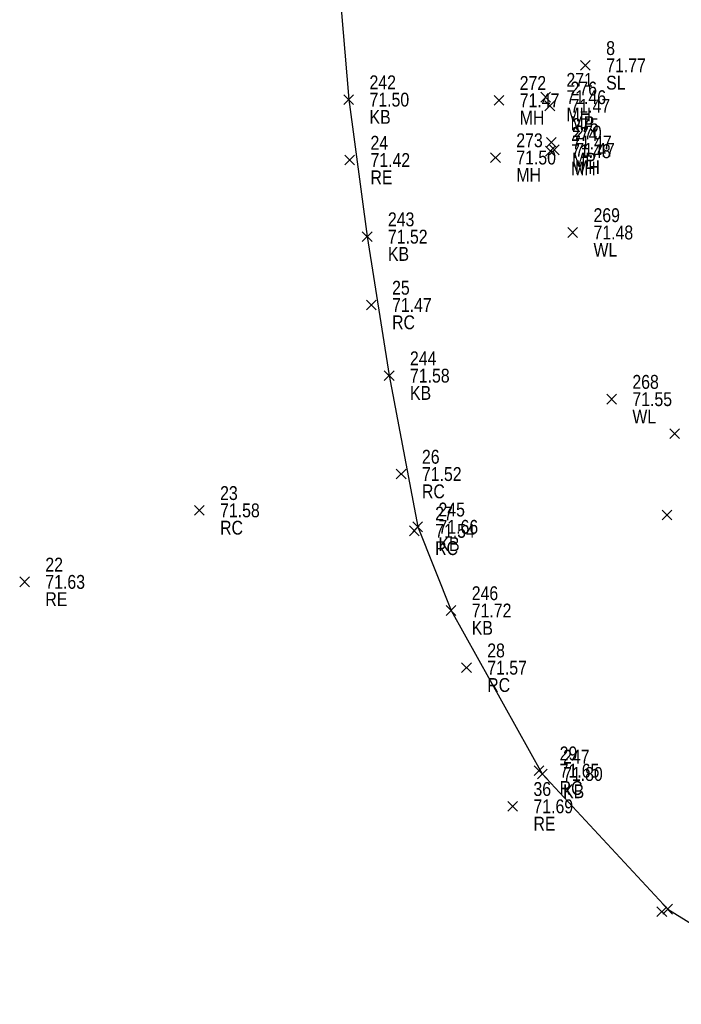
# Model space of a CAD drawing. Header units: feet. Extents: x 663429 to 663605, y 733160 to 733290.
# Tile 3 of 45: x 663443 to 663452, y 733211 to 733225. Entities that reach past the tile are written whole.
import ezdxf

# ---------------------------------------------------------------- set-up
doc = ezdxf.new("R2010")
doc.units = ezdxf.units.FT
doc.header["$MEASUREMENT"] = 0
doc.layers.get('0').update_dxf_attribs({"linetype": 'CONTINUOUS'})
for name, color, linetype in [('KERB', 7, 'CONTINUOUS'), ('MANHOLE', 7, 'CONTINUOUS'), ('MINI PILLAR', 7, 'CONTINUOUS'), ('PNTDESC', 3, 'CONTINUOUS'), ('PNTELEV', 5, 'CONTINUOUS'), ('PNTNO', 7, 'CONTINUOUS'), ('PNTS', 1, 'CONTINUOUS'), ('ROAD EDGE', 1, 'CONTINUOUS'), ('SPOT LEVEL', 7, 'CONTINUOUS'), ('WALL', 7, 'CONTINUOUS')]:
    doc.layers.add(name, color=color, linetype=linetype)
doc.styles.add('PTXT', font='ARIALN.TTF', dxfattribs={"width": 0.75})

# ---------------------------------------------------------------- blocks, each defined once
blk = doc.blocks.new('SPT10')
at = {"color": 0, "linetype": 'Continuous'}
for p, q in [((-0.354, -0.354), (0.354, 0.354)), ((0.354, -0.354), (-0.354, 0.354))]:
    blk.add_line(p, q, dxfattribs=at)
blk = doc.blocks.new('SRVPNO2')
at = {"layer": 'PNTDESC', "style": 'PTXT'}
blk.add_attdef('DESC2', (1.5, -1.75), '', height=1, dxfattribs=at)
at = {"layer": 'PNTNO', "style": 'PTXT'}
for tag in ['ELEV2', 'PT#']:
    blk.add_attdef(tag, (1.5, 0.75), '', height=1, dxfattribs=at)

msp = doc.modelspace()

# ---------------------------------------------------------------- linework, layer by layer
at = {"linetype": 'ByBlock'}
msp.add_polyline3d([(663447.047, 733229.97, 71.411), (663447.524, 733224.319, 71.5), (663447.79, 733222.338, 71.524), (663448.109, 733220.328, 71.579), (663448.521, 733218.142, 71.662), (663449.002, 733216.932, 71.72), (663450.322, 733214.569, 71.803), (663452.135, 733212.615, 71.825), (663454.36, 733211.239, 71.828)], dxfattribs=at)
at = {"layer": 'KERB'}
for p in [(663447.524, 733224.319, 71.5), (663447.79, 733222.338, 71.524), (663448.109, 733220.328, 71.579), (663448.521, 733218.142, 71.662), (663449.002, 733216.932, 71.72), (663450.322, 733214.569, 71.803), (663452.135, 733212.615, 71.825)]:
    msp.add_point(p, dxfattribs=at)
at = {"layer": 'MANHOLE'}
for p in [(663449.695, 733224.309, 71.474), (663450.37, 733224.354, 71.464), (663450.438, 733223.573, 71.479), (663450.497, 733223.593, 71.474), (663449.646, 733223.481, 71.502)]:
    msp.add_point(p, dxfattribs=at)
at = {"layer": 'MINI PILLAR'}
for p in [(663450.43, 733224.229, 71.467), (663450.452, 733223.7, 71.467)]:
    msp.add_point(p, dxfattribs=at)
at = {"layer": 'PNTS'}
for p in [(663447.85, 733221.349, 71.473), (663452.234, 733219.49, 71.695), (663448.282, 733218.905, 71.516), (663445.364, 733218.38, 71.58), (663448.473, 733218.084, 71.536), (663449.226, 733216.105, 71.573), (663450.273, 733214.616, 71.649), (663452.05, 733212.577, 71.665)]:
    msp.add_point(p, dxfattribs=at)
at = {"layer": 'ROAD EDGE'}
for p in [(663447.538, 733223.445, 71.424), (663442.838, 733217.346, 71.634), (663449.894, 733214.101, 71.693)]:
    msp.add_point(p, dxfattribs=at)
at = {"layer": 'SPOT LEVEL'}
msp.add_point((663450.945, 733224.814, 71.767), dxfattribs=at)
at = {"layer": 'WALL'}
for p in [(663450.762, 733222.398, 71.477), (663451.324, 733219.988, 71.548), (663452.125, 733218.313, 71.621)]:
    msp.add_point(p, dxfattribs=at)

# ---------------------------------------------------------------- block references
at = {"layer": 'KERB'}
ref = msp.add_blockref('SRVPNO2', (663447.524, 733224.319, 71.5), dxfattribs=dict(at, xscale=0.2, yscale=0.2, zscale=0.2))
ref.add_attrib('PT#', '242', (663447.824, 733224.469, 71.5), dxfattribs={"layer": 'PNTNO', "height": 0.2, "style": 'PTXT'})
ref.add_attrib('ELEV2', '71.50', (663447.824, 733224.219, 71.5), dxfattribs={"layer": 'PNTELEV', "height": 0.2, "style": 'PTXT'})
ref.add_attrib('DESC2', 'KB', (663447.824, 733223.969, 71.5), dxfattribs={"layer": 'PNTDESC', "height": 0.2, "style": 'PTXT'})
at = {"layer": 'KERB', "xscale": 0.2, "yscale": 0.2, "zscale": 0.2}
for p in [(663447.524, 733224.319, 71.5), (663447.79, 733222.338, 71.524), (663448.109, 733220.328, 71.579), (663448.521, 733218.142, 71.662), (663449.002, 733216.932, 71.72), (663450.322, 733214.569, 71.803), (663452.135, 733212.615, 71.825)]:
    msp.add_blockref('SPT10', p, dxfattribs=at)
at = {"layer": 'KERB'}
ref = msp.add_blockref('SRVPNO2', (663447.79, 733222.338, 71.524), dxfattribs=dict(at, xscale=0.2, yscale=0.2, zscale=0.2))
ref.add_attrib('PT#', '243', (663448.09, 733222.488, 71.524), dxfattribs={"layer": 'PNTNO', "height": 0.2, "style": 'PTXT'})
ref.add_attrib('ELEV2', '71.52', (663448.09, 733222.238, 71.524), dxfattribs={"layer": 'PNTELEV', "height": 0.2, "style": 'PTXT'})
ref.add_attrib('DESC2', 'KB', (663448.09, 733221.988, 71.524), dxfattribs={"layer": 'PNTDESC', "height": 0.2, "style": 'PTXT'})
ref = msp.add_blockref('SRVPNO2', (663448.109, 733220.328, 71.579), dxfattribs=dict(at, xscale=0.2, yscale=0.2, zscale=0.2))
ref.add_attrib('PT#', '244', (663448.409, 733220.478, 71.579), dxfattribs={"layer": 'PNTNO', "height": 0.2, "style": 'PTXT'})
ref.add_attrib('ELEV2', '71.58', (663448.409, 733220.228, 71.579), dxfattribs={"layer": 'PNTELEV', "height": 0.2, "style": 'PTXT'})
ref.add_attrib('DESC2', 'KB', (663448.409, 733219.978, 71.579), dxfattribs={"layer": 'PNTDESC', "height": 0.2, "style": 'PTXT'})
ref = msp.add_blockref('SRVPNO2', (663448.521, 733218.142, 71.662), dxfattribs=dict(at, xscale=0.2, yscale=0.2, zscale=0.2))
ref.add_attrib('PT#', '245', (663448.821, 733218.292, 71.662), dxfattribs={"layer": 'PNTNO', "height": 0.2, "style": 'PTXT'})
ref.add_attrib('ELEV2', '71.66', (663448.821, 733218.042, 71.662), dxfattribs={"layer": 'PNTELEV', "height": 0.2, "style": 'PTXT'})
ref.add_attrib('DESC2', 'KB', (663448.821, 733217.792, 71.662), dxfattribs={"layer": 'PNTDESC', "height": 0.2, "style": 'PTXT'})
ref = msp.add_blockref('SRVPNO2', (663449.002, 733216.932, 71.72), dxfattribs=dict(at, xscale=0.2, yscale=0.2, zscale=0.2))
ref.add_attrib('PT#', '246', (663449.302, 733217.082, 71.72), dxfattribs={"layer": 'PNTNO', "height": 0.2, "style": 'PTXT'})
ref.add_attrib('ELEV2', '71.72', (663449.302, 733216.832, 71.72), dxfattribs={"layer": 'PNTELEV', "height": 0.2, "style": 'PTXT'})
ref.add_attrib('DESC2', 'KB', (663449.302, 733216.582, 71.72), dxfattribs={"layer": 'PNTDESC', "height": 0.2, "style": 'PTXT'})
ref = msp.add_blockref('SRVPNO2', (663450.322, 733214.569, 71.803), dxfattribs=dict(at, xscale=0.2, yscale=0.2, zscale=0.2))
ref.add_attrib('PT#', '247', (663450.622, 733214.719, 71.803), dxfattribs={"layer": 'PNTNO', "height": 0.2, "style": 'PTXT'})
ref.add_attrib('ELEV2', '71.80', (663450.622, 733214.469, 71.803), dxfattribs={"layer": 'PNTELEV', "height": 0.2, "style": 'PTXT'})
ref.add_attrib('DESC2', 'KB', (663450.622, 733214.219, 71.803), dxfattribs={"layer": 'PNTDESC', "height": 0.2, "style": 'PTXT'})
at = {"layer": 'MANHOLE'}
ref = msp.add_blockref('SRVPNO2', (663450.37, 733224.354, 71.464), dxfattribs=dict(at, xscale=0.2, yscale=0.2, zscale=0.2))
ref.add_attrib('PT#', '271', (663450.67, 733224.504, 71.464), dxfattribs={"layer": 'PNTNO', "height": 0.2, "style": 'PTXT'})
ref.add_attrib('ELEV2', '71.46', (663450.67, 733224.254, 71.464), dxfattribs={"layer": 'PNTELEV', "height": 0.2, "style": 'PTXT'})
ref.add_attrib('DESC2', 'MH', (663450.67, 733224.004, 71.464), dxfattribs={"layer": 'PNTDESC', "height": 0.2, "style": 'PTXT'})
ref = msp.add_blockref('SRVPNO2', (663449.695, 733224.309, 71.474), dxfattribs=dict(at, xscale=0.2, yscale=0.2, zscale=0.2))
ref.add_attrib('PT#', '272', (663449.995, 733224.459, 71.474), dxfattribs={"layer": 'PNTNO', "height": 0.2, "style": 'PTXT'})
ref.add_attrib('ELEV2', '71.47', (663449.995, 733224.209, 71.474), dxfattribs={"layer": 'PNTELEV', "height": 0.2, "style": 'PTXT'})
ref.add_attrib('DESC2', 'MH', (663449.995, 733223.959, 71.474), dxfattribs={"layer": 'PNTDESC', "height": 0.2, "style": 'PTXT'})
at = {"layer": 'MANHOLE', "xscale": 0.2, "yscale": 0.2, "zscale": 0.2}
for p in [(663450.37, 733224.354, 71.464), (663449.695, 733224.309, 71.474), (663449.646, 733223.481, 71.502), (663450.438, 733223.573, 71.479), (663450.497, 733223.593, 71.474)]:
    msp.add_blockref('SPT10', p, dxfattribs=at)
at = {"layer": 'MANHOLE'}
ref = msp.add_blockref('SRVPNO2', (663449.646, 733223.481, 71.502), dxfattribs=dict(at, xscale=0.2, yscale=0.2, zscale=0.2))
ref.add_attrib('PT#', '273', (663449.946, 733223.631, 71.502), dxfattribs={"layer": 'PNTNO', "height": 0.2, "style": 'PTXT'})
ref.add_attrib('ELEV2', '71.50', (663449.946, 733223.381, 71.502), dxfattribs={"layer": 'PNTELEV', "height": 0.2, "style": 'PTXT'})
ref.add_attrib('DESC2', 'MH', (663449.946, 733223.131, 71.502), dxfattribs={"layer": 'PNTDESC', "height": 0.2, "style": 'PTXT'})
ref = msp.add_blockref('SRVPNO2', (663450.438, 733223.573, 71.479), dxfattribs=dict(at, xscale=0.2, yscale=0.2, zscale=0.2))
ref.add_attrib('PT#', '274', (663450.738, 733223.723, 71.479), dxfattribs={"layer": 'PNTNO', "height": 0.2, "style": 'PTXT'})
ref.add_attrib('ELEV2', '71.48', (663450.738, 733223.473, 71.479), dxfattribs={"layer": 'PNTELEV', "height": 0.2, "style": 'PTXT'})
ref.add_attrib('DESC2', 'MH', (663450.738, 733223.223, 71.479), dxfattribs={"layer": 'PNTDESC', "height": 0.2, "style": 'PTXT'})
ref = msp.add_blockref('SRVPNO2', (663450.497, 733223.593, 71.474), dxfattribs=dict(at, xscale=0.2, yscale=0.2, zscale=0.2))
ref.add_attrib('PT#', '270', (663450.797, 733223.743, 71.474), dxfattribs={"layer": 'PNTNO', "height": 0.2, "style": 'PTXT'})
ref.add_attrib('ELEV2', '71.47', (663450.797, 733223.493, 71.474), dxfattribs={"layer": 'PNTELEV', "height": 0.2, "style": 'PTXT'})
ref.add_attrib('DESC2', 'MH', (663450.797, 733223.243, 71.474), dxfattribs={"layer": 'PNTDESC', "height": 0.2, "style": 'PTXT'})
at = {"layer": 'MINI PILLAR'}
ref = msp.add_blockref('SRVPNO2', (663450.43, 733224.229, 71.467), dxfattribs=dict(at, xscale=0.2, yscale=0.2, zscale=0.2))
ref.add_attrib('PT#', '276', (663450.73, 733224.379, 71.467), dxfattribs={"layer": 'PNTNO', "height": 0.2, "style": 'PTXT'})
ref.add_attrib('ELEV2', '71.47', (663450.73, 733224.129, 71.467), dxfattribs={"layer": 'PNTELEV', "height": 0.2, "style": 'PTXT'})
ref.add_attrib('DESC2', 'MP', (663450.73, 733223.879, 71.467), dxfattribs={"layer": 'PNTDESC', "height": 0.2, "style": 'PTXT'})
at = {"layer": 'MINI PILLAR', "xscale": 0.2, "yscale": 0.2, "zscale": 0.2}
for p in [(663450.43, 733224.229, 71.467), (663450.452, 733223.7, 71.467)]:
    msp.add_blockref('SPT10', p, dxfattribs=at)
at = {"layer": 'MINI PILLAR'}
ref = msp.add_blockref('SRVPNO2', (663450.452, 733223.7, 71.467), dxfattribs=dict(at, xscale=0.2, yscale=0.2, zscale=0.2))
ref.add_attrib('PT#', '275', (663450.752, 733223.85, 71.467), dxfattribs={"layer": 'PNTNO', "height": 0.2, "style": 'PTXT'})
ref.add_attrib('ELEV2', '71.47', (663450.752, 733223.6, 71.467), dxfattribs={"layer": 'PNTELEV', "height": 0.2, "style": 'PTXT'})
ref.add_attrib('DESC2', 'MP', (663450.752, 733223.35, 71.467), dxfattribs={"layer": 'PNTDESC', "height": 0.2, "style": 'PTXT'})
at = {"layer": 'PNTS'}
ref = msp.add_blockref('SRVPNO2', (663447.85, 733221.349, 71.473), dxfattribs=dict(at, xscale=0.2, yscale=0.2, zscale=0.2))
ref.add_attrib('PT#', '25', (663448.15, 733221.499, 71.473), dxfattribs={"layer": 'PNTNO', "height": 0.2, "style": 'PTXT'})
ref.add_attrib('ELEV2', '71.47', (663448.15, 733221.249, 71.473), dxfattribs={"layer": 'PNTELEV', "height": 0.2, "style": 'PTXT'})
ref.add_attrib('DESC2', 'RC', (663448.15, 733220.999, 71.473), dxfattribs={"layer": 'PNTDESC', "height": 0.2, "style": 'PTXT'})
at = {"layer": 'PNTS', "xscale": 0.2, "yscale": 0.2, "zscale": 0.2}
for p in [(663447.85, 733221.349, 71.473), (663452.234, 733219.49, 71.695), (663448.282, 733218.905, 71.516), (663445.364, 733218.38, 71.58), (663448.473, 733218.084, 71.536), (663449.226, 733216.105, 71.573), (663450.273, 733214.616, 71.649), (663452.05, 733212.577, 71.665)]:
    msp.add_blockref('SPT10', p, dxfattribs=at)
at = {"layer": 'PNTS'}
ref = msp.add_blockref('SRVPNO2', (663448.282, 733218.905, 71.516), dxfattribs=dict(at, xscale=0.2, yscale=0.2, zscale=0.2))
ref.add_attrib('PT#', '26', (663448.582, 733219.055, 71.516), dxfattribs={"layer": 'PNTNO', "height": 0.2, "style": 'PTXT'})
ref.add_attrib('ELEV2', '71.52', (663448.582, 733218.805, 71.516), dxfattribs={"layer": 'PNTELEV', "height": 0.2, "style": 'PTXT'})
ref.add_attrib('DESC2', 'RC', (663448.582, 733218.555, 71.516), dxfattribs={"layer": 'PNTDESC', "height": 0.2, "style": 'PTXT'})
ref = msp.add_blockref('SRVPNO2', (663445.364, 733218.38, 71.58), dxfattribs=dict(at, xscale=0.2, yscale=0.2, zscale=0.2))
ref.add_attrib('PT#', '23', (663445.664, 733218.53, 71.58), dxfattribs={"layer": 'PNTNO', "height": 0.2, "style": 'PTXT'})
ref.add_attrib('ELEV2', '71.58', (663445.664, 733218.28, 71.58), dxfattribs={"layer": 'PNTELEV', "height": 0.2, "style": 'PTXT'})
ref.add_attrib('DESC2', 'RC', (663445.664, 733218.03, 71.58), dxfattribs={"layer": 'PNTDESC', "height": 0.2, "style": 'PTXT'})
ref = msp.add_blockref('SRVPNO2', (663448.473, 733218.084, 71.536), dxfattribs=dict(at, xscale=0.2, yscale=0.2, zscale=0.2))
ref.add_attrib('PT#', '27', (663448.773, 733218.234, 71.536), dxfattribs={"layer": 'PNTNO', "height": 0.2, "style": 'PTXT'})
ref.add_attrib('ELEV2', '71.54', (663448.773, 733217.984, 71.536), dxfattribs={"layer": 'PNTELEV', "height": 0.2, "style": 'PTXT'})
ref.add_attrib('DESC2', 'RC', (663448.773, 733217.734, 71.536), dxfattribs={"layer": 'PNTDESC', "height": 0.2, "style": 'PTXT'})
ref = msp.add_blockref('SRVPNO2', (663449.226, 733216.105, 71.573), dxfattribs=dict(at, xscale=0.2, yscale=0.2, zscale=0.2))
ref.add_attrib('PT#', '28', (663449.526, 733216.255, 71.573), dxfattribs={"layer": 'PNTNO', "height": 0.2, "style": 'PTXT'})
ref.add_attrib('ELEV2', '71.57', (663449.526, 733216.005, 71.573), dxfattribs={"layer": 'PNTELEV', "height": 0.2, "style": 'PTXT'})
ref.add_attrib('DESC2', 'RC', (663449.526, 733215.755, 71.573), dxfattribs={"layer": 'PNTDESC', "height": 0.2, "style": 'PTXT'})
ref = msp.add_blockref('SRVPNO2', (663450.273, 733214.616, 71.649), dxfattribs=dict(at, xscale=0.2, yscale=0.2, zscale=0.2))
ref.add_attrib('PT#', '29', (663450.573, 733214.766, 71.649), dxfattribs={"layer": 'PNTNO', "height": 0.2, "style": 'PTXT'})
ref.add_attrib('ELEV2', '71.65', (663450.573, 733214.516, 71.649), dxfattribs={"layer": 'PNTELEV', "height": 0.2, "style": 'PTXT'})
ref.add_attrib('DESC2', 'RC', (663450.573, 733214.266, 71.649), dxfattribs={"layer": 'PNTDESC', "height": 0.2, "style": 'PTXT'})
at = {"layer": 'ROAD EDGE'}
ref = msp.add_blockref('SRVPNO2', (663447.538, 733223.445, 71.424), dxfattribs=dict(at, xscale=0.2, yscale=0.2, zscale=0.2))
ref.add_attrib('PT#', '24', (663447.838, 733223.595, 71.424), dxfattribs={"layer": 'PNTNO', "height": 0.2, "style": 'PTXT'})
ref.add_attrib('ELEV2', '71.42', (663447.838, 733223.345, 71.424), dxfattribs={"layer": 'PNTELEV', "height": 0.2, "style": 'PTXT'})
ref.add_attrib('DESC2', 'RE', (663447.838, 733223.095, 71.424), dxfattribs={"layer": 'PNTDESC', "height": 0.2, "style": 'PTXT'})
at = {"layer": 'ROAD EDGE', "xscale": 0.2, "yscale": 0.2, "zscale": 0.2}
for p in [(663447.538, 733223.445, 71.424), (663442.838, 733217.346, 71.634), (663449.894, 733214.101, 71.693)]:
    msp.add_blockref('SPT10', p, dxfattribs=at)
at = {"layer": 'ROAD EDGE'}
ref = msp.add_blockref('SRVPNO2', (663442.838, 733217.346, 71.634), dxfattribs=dict(at, xscale=0.2, yscale=0.2, zscale=0.2))
ref.add_attrib('PT#', '22', (663443.138, 733217.496, 71.634), dxfattribs={"layer": 'PNTNO', "height": 0.2, "style": 'PTXT'})
ref.add_attrib('ELEV2', '71.63', (663443.138, 733217.246, 71.634), dxfattribs={"layer": 'PNTELEV', "height": 0.2, "style": 'PTXT'})
ref.add_attrib('DESC2', 'RE', (663443.138, 733216.996, 71.634), dxfattribs={"layer": 'PNTDESC', "height": 0.2, "style": 'PTXT'})
ref = msp.add_blockref('SRVPNO2', (663449.894, 733214.101, 71.693), dxfattribs=dict(at, xscale=0.2, yscale=0.2, zscale=0.2))
ref.add_attrib('PT#', '36', (663450.194, 733214.251, 71.693), dxfattribs={"layer": 'PNTNO', "height": 0.2, "style": 'PTXT'})
ref.add_attrib('ELEV2', '71.69', (663450.194, 733214.001, 71.693), dxfattribs={"layer": 'PNTELEV', "height": 0.2, "style": 'PTXT'})
ref.add_attrib('DESC2', 'RE', (663450.194, 733213.751, 71.693), dxfattribs={"layer": 'PNTDESC', "height": 0.2, "style": 'PTXT'})
at = {"layer": 'SPOT LEVEL'}
ref = msp.add_blockref('SRVPNO2', (663450.945, 733224.814, 71.767), dxfattribs=dict(at, xscale=0.2, yscale=0.2, zscale=0.2))
ref.add_attrib('PT#', '8', (663451.245, 733224.964, 57.413), dxfattribs={"layer": 'PNTNO', "height": 0.2, "style": 'PTXT'})
ref.add_attrib('ELEV2', '71.77', (663451.245, 733224.714, 57.413), dxfattribs={"layer": 'PNTELEV', "height": 0.2, "style": 'PTXT'})
ref.add_attrib('DESC2', 'SL', (663451.245, 733224.464, 57.413), dxfattribs={"layer": 'PNTDESC', "height": 0.2, "style": 'PTXT'})
at = {"layer": 'SPOT LEVEL', "xscale": 0.2, "yscale": 0.2, "zscale": 0.2}
msp.add_blockref('SPT10', (663450.945, 733224.814, 71.767), dxfattribs=at)
at = {"layer": 'WALL'}
ref = msp.add_blockref('SRVPNO2', (663450.762, 733222.398, 71.477), dxfattribs=dict(at, xscale=0.2, yscale=0.2, zscale=0.2))
ref.add_attrib('PT#', '269', (663451.062, 733222.548, 71.477), dxfattribs={"layer": 'PNTNO', "height": 0.2, "style": 'PTXT'})
ref.add_attrib('ELEV2', '71.48', (663451.062, 733222.298, 71.477), dxfattribs={"layer": 'PNTELEV', "height": 0.2, "style": 'PTXT'})
ref.add_attrib('DESC2', 'WL', (663451.062, 733222.048, 71.477), dxfattribs={"layer": 'PNTDESC', "height": 0.2, "style": 'PTXT'})
at = {"layer": 'WALL', "xscale": 0.2, "yscale": 0.2, "zscale": 0.2}
for p in [(663450.762, 733222.398, 71.477), (663451.324, 733219.988, 71.548), (663452.125, 733218.313, 71.621)]:
    msp.add_blockref('SPT10', p, dxfattribs=at)
at = {"layer": 'WALL'}
ref = msp.add_blockref('SRVPNO2', (663451.324, 733219.988, 71.548), dxfattribs=dict(at, xscale=0.2, yscale=0.2, zscale=0.2))
ref.add_attrib('PT#', '268', (663451.624, 733220.138, 71.548), dxfattribs={"layer": 'PNTNO', "height": 0.2, "style": 'PTXT'})
ref.add_attrib('ELEV2', '71.55', (663451.624, 733219.888, 71.548), dxfattribs={"layer": 'PNTELEV', "height": 0.2, "style": 'PTXT'})
ref.add_attrib('DESC2', 'WL', (663451.624, 733219.638, 71.548), dxfattribs={"layer": 'PNTDESC', "height": 0.2, "style": 'PTXT'})

doc.saveas('drawing.dxf')
